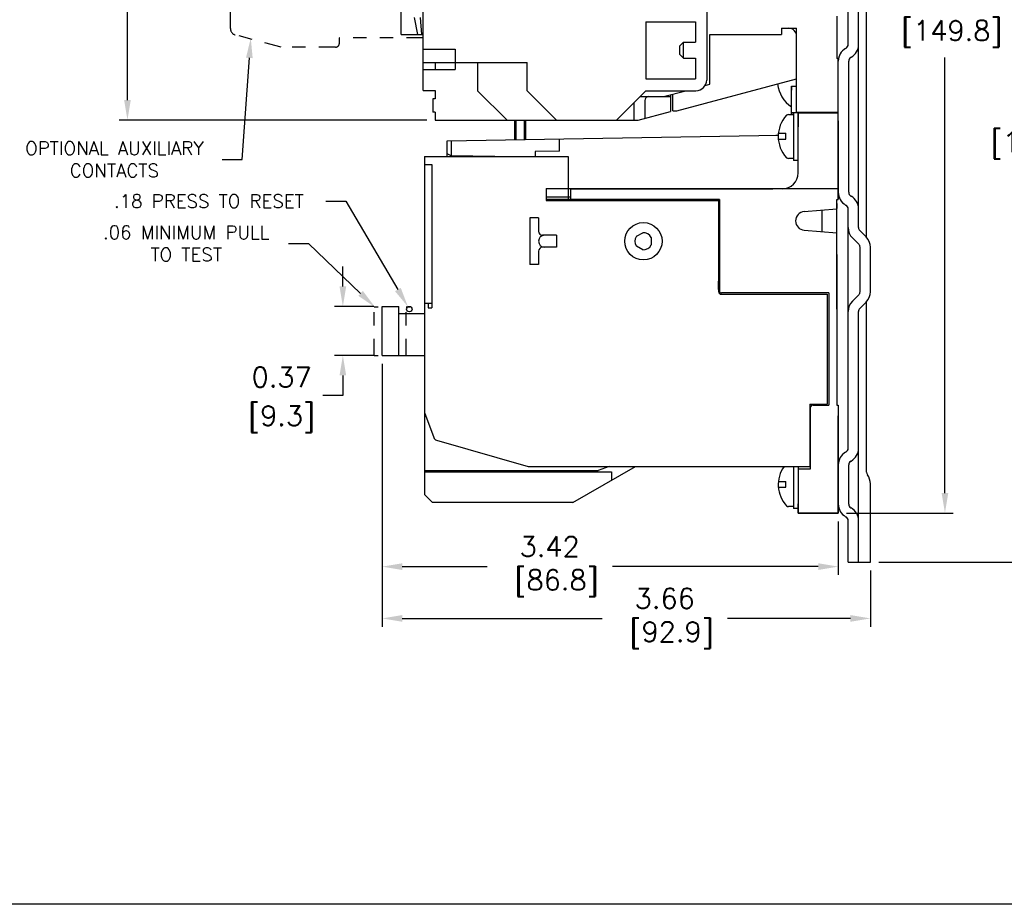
# Model space of a CAD drawing. Extents: x 860.4 to 878.3, y 114.8 to 126.1.
# Tile 8 of 9: x 866.4 to 873.8, y 114.8 to 121.4. Entities that reach past the tile are written whole.
import ezdxf

# ---------------------------------------------------------------- set-up
doc = ezdxf.new("R2010")
doc.units = 0
doc.header["$LTSCALE"] = 4
doc.header["$MEASUREMENT"] = 0
doc.linetypes.add('PHANTOM2', pattern=[1.25, 0.625, -0.125, 0.125, -0.125, 0.125, -0.125])
doc.layers.get('0').update_dxf_attribs({"linetype": 'CONTINUOUS'})
doc.layers.get('DEFPOINTS').update_dxf_attribs({"linetype": 'CONTINUOUS'})
for name, color, linetype in [('dim', 140, 'CONTINUOUS'), ('dim @ 1', 140, 'CONTINUOUS'), ('phantom', 6, 'PHANTOM2')]:
    doc.layers.add(name, color=color, linetype=linetype)
doc.styles.get("Standard").update_dxf_attribs({"font": 'romans.shx'})
doc.dimstyles.get("Standard").update_dxf_attribs({"dimtxt": 0.15, "dimasz": 0.15, "dimexe": 0.0625, "dimexo": 0.0625, "dimgap": 0.0625, "dimtad": 0, "dimtih": 1, "dimtoh": 1, "dimzin": 0, "dimdsep": 46, "dimtxsty": 'Standard', "dimcen": 0, "dimadec": 0, "dimazin": 0, "dimtfac": 1, "dimtofl": 0, "dimtmove": 0, "dimatfit": 3, "dimfxl": 0, "dimtolj": 1, "dimtzin": 0, "dimarcsym": 0})

# ---------------------------------------------------------------- blocks, each defined once
blk = doc.blocks.new('*D4')
at = {"layer": 'DEFPOINTS', "color": 0}
for p in [(872.7768829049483, 123.9526472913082), (872.7768829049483, 117.3526472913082), (874.0568473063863, 117.3526472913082)]:
    blk.add_point(p, dxfattribs=at)
at = {"layer": 'dim', "color": 0, "lineweight": -2}
for p, q in [((872.8393829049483, 123.9526472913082), (874.1193473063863, 123.9526472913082)), ((874.0568473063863, 123.8026472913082), (874.0568473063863, 120.9669330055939)), ((874.0568473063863, 117.5026472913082), (874.0568473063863, 120.3383615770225)), ((872.8393829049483, 117.3526472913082), (874.1193473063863, 117.3526472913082))]:
    blk.add_line(p, q, dxfattribs=at)
at = {"layer": 'dim', "color": 0}
for points in [[(874.0318473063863, 123.8026472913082), (874.0818473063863, 123.8026472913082), (874.0568473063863, 123.9526472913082)], [(874.0318473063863, 117.5026472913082), (874.0818473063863, 117.5026472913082), (874.0568473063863, 117.3526472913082)]]:
    blk.add_solid(points, dxfattribs=at)
at = {"layer": 'dim', "color": 0, "char_height": 0.15, "attachment_point": 5}
for s, insert in [('\\A1;6.60', (874.0568473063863, 120.7901472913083)), ('\\A1;[167.6]', (874.0568473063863, 120.4758615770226))]:
    blk.add_mtext(s, dxfattribs=dict(at, insert=insert))
blk = doc.blocks.new('*D5')
at = {"layer": 'DEFPOINTS', "color": 0}
for p in [(871.0358585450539, 123.6177533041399), (872.5358393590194, 117.7202075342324, -1.649999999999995), (873.3350512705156, 117.7202075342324)]:
    blk.add_point(p, dxfattribs=at)
at = {"layer": 'dim', "color": 0, "lineweight": -2}
for p, q in [((871.0983585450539, 123.6177533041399), (873.3975512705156, 123.6177533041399)), ((873.3350512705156, 123.4677533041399), (873.3350512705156, 121.7375033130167)), ((873.3350512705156, 117.8702075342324), (873.3350512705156, 121.1339318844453)), ((872.5983393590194, 117.7202075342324), (873.3975512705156, 117.7202075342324))]:
    blk.add_line(p, q, dxfattribs=at)
at = {"layer": 'dim', "color": 0}
for points in [[(873.3100512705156, 123.4677533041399), (873.3600512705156, 123.4677533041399), (873.3350512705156, 123.6177533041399)], [(873.3100512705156, 117.8702075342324), (873.3600512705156, 117.8702075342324), (873.3350512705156, 117.7202075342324)]]:
    blk.add_solid(points, dxfattribs=at)
at = {"layer": 'dim', "color": 0, "insert": (873.3350512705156, 121.4357175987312), "char_height": 0.15, "attachment_point": 5}
blk.add_mtext('\\A1;5.90\\P [149.8]', dxfattribs=at)
blk = doc.blocks.new('*D6')
at = {"layer": 'DEFPOINTS', "color": 0}
for p in [(869.1188723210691, 119.2688491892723, 0.4900000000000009), (868.8238975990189, 118.9016774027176), (869.1188723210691, 118.9016774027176, 0.4900000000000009)]:
    blk.add_point(p, dxfattribs=at)
at = {"layer": 'dim', "color": 0, "lineweight": -2}
for p, q in [((868.8238975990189, 119.4188491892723), (868.8238975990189, 119.5688491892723)), ((869.0563723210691, 119.2688491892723), (868.7613975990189, 119.2688491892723)), ((869.0563723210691, 118.9016774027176), (868.7613975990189, 118.9016774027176)), ((868.8238975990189, 118.7516774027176), (868.8238975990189, 118.6016774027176)), ((868.8238975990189, 118.6016774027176), (868.6738975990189, 118.6016774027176))]:
    blk.add_line(p, q, dxfattribs=at)
at = {"layer": 'dim', "color": 0}
for points in [[(868.7988975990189, 119.4188491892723), (868.8488975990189, 119.4188491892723), (868.8238975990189, 119.2688491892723)], [(868.7988975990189, 118.7516774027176), (868.8488975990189, 118.7516774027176), (868.8238975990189, 118.9016774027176)]]:
    blk.add_solid(points, dxfattribs=at)
at = {"layer": 'dim', "color": 0, "char_height": 0.15, "attachment_point": 5}
for s, insert in [('\\A1;0.37', (868.3649690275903, 118.7391774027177)), ('\\A1;[9.3]', (868.3649690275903, 118.424891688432))]:
    blk.add_mtext(s, dxfattribs=dict(at, insert=insert))
blk = doc.blocks.new('*D7')
at = {"layer": 'DEFPOINTS', "color": 0}
for p in [(869.5158878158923, 123.6177699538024), (867.2098579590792, 120.6656731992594), (869.5158878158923, 120.6656731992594)]:
    blk.add_point(p, dxfattribs=at)
at = {"layer": 'dim', "color": 0, "lineweight": -2}
for p, q in [((869.4533878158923, 123.6177699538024), (867.1473579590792, 123.6177699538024)), ((867.2098579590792, 123.4677699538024), (867.2098579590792, 122.4560072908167)), ((867.2098579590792, 120.8156731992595), (867.2098579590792, 121.8274358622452)), ((869.4533878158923, 120.6656731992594), (867.1473579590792, 120.6656731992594))]:
    blk.add_line(p, q, dxfattribs=at)
at = {"layer": 'dim', "color": 0}
for points in [[(867.1848579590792, 123.4677699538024), (867.2348579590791, 123.4677699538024), (867.2098579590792, 123.6177699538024)], [(867.1848579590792, 120.8156731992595), (867.2348579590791, 120.8156731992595), (867.2098579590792, 120.6656731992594)]]:
    blk.add_solid(points, dxfattribs=at)
at = {"layer": 'dim', "color": 0, "char_height": 0.15, "attachment_point": 5}
for s, insert in [('\\A1;2.95', (867.2098579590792, 122.2792215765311)), ('\\A1;[75.0]', (867.2098579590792, 121.9649358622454))]:
    blk.add_mtext(s, dxfattribs=dict(at, insert=insert))
blk = doc.blocks.new('*D8')
at = {"layer": 'DEFPOINTS', "color": 0}
for p in [(869.0650442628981, 119.2628131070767), (869.1008272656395, 119.2284458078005)]:
    blk.add_point(p, dxfattribs=at)
at = {"layer": 'dim', "color": 0, "lineweight": -2}
for p, q in [((868.4173069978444, 119.7408581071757), (868.5673069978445, 119.7408581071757)), ((868.5673069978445, 119.7408581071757), (868.9568597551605, 119.3667174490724))]:
    blk.add_line(p, q, dxfattribs=at)
at = {"layer": 'dim', "color": 0}
blk.add_solid([(868.9741771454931, 119.384748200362), (868.939542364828, 119.3486866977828), (869.0650442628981, 119.2628131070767)], dxfattribs=at)
at = {"layer": 'dim', "color": 0, "insert": (867.650041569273, 119.7408581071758), "char_height": 0.15, "attachment_point": 5}
blk.add_mtext('\\A1;{\\H0.66667x;.06 MINIMUM PULL\\PTO TEST}', dxfattribs=at)
blk = doc.blocks.new('*D9')
at = {"layer": 'DEFPOINTS', "color": 0}
for p in [(869.3120038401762, 119.266165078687), (869.3326909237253, 119.2309307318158)]:
    blk.add_point(p, dxfattribs=at)
at = {"layer": 'dim', "color": 0, "lineweight": -2}
for p, q in [((868.6969352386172, 120.0582723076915), (868.8469352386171, 120.0582723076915)), ((868.8469352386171, 120.0582723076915), (869.2360572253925, 119.3955177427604))]:
    blk.add_line(p, q, dxfattribs=at)
at = {"layer": 'dim', "color": 0}
blk.add_solid([(869.257616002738, 119.408175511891), (869.2144984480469, 119.3828599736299), (869.3120038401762, 119.266165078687)], dxfattribs=at)
at = {"layer": 'dim', "color": 0, "insert": (867.8201454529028, 120.0582723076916), "char_height": 0.15, "attachment_point": 5}
blk.add_mtext('\\A1;{\\H0.66667x;.18 PRESS TO RESET}', dxfattribs=at)
blk = doc.blocks.new('*D10')
at = {"layer": 'DEFPOINTS', "color": 0}
for p in [(868.1388070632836, 121.3515374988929), (868.1338066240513, 121.2806216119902)]:
    blk.add_point(p, dxfattribs=at)
at = {"layer": 'dim', "color": 0, "lineweight": -2}
for p, q in [((868.0696635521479, 120.3709489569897), (868.1232559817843, 121.1309931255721)), ((867.919663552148, 120.3709489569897), (868.0696635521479, 120.3709489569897))]:
    blk.add_line(p, q, dxfattribs=at)
at = {"layer": 'dim', "color": 0}
blk.add_solid([(868.0983179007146, 121.13275156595), (868.1481940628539, 121.1292346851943), (868.1338066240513, 121.2806216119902)], dxfattribs=at)
at = {"layer": 'dim', "color": 0, "insert": (867.1119217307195, 120.3709489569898), "char_height": 0.15, "attachment_point": 5}
blk.add_mtext('\\A1;{\\H0.66667x;OPTIONAL AUXILIARY\\PCONTACTS}', dxfattribs=at)
blk = doc.blocks.new('*D27')
at = {"layer": 'DEFPOINTS', "color": 0}
for p in [(869.1188723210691, 118.9016774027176, 0.4900000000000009), (872.7768829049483, 117.3526472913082), (869.1188723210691, 116.9310182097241)]:
    blk.add_point(p, dxfattribs=at)
at = {"layer": 'dim', "color": 0, "lineweight": -2}
for p, q in [((869.1188723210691, 118.8391774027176), (869.1188723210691, 116.8685182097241)), ((872.7768829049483, 117.2901472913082), (872.7768829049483, 116.8685182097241)), ((869.2688723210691, 116.9310182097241), (870.7659313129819, 116.9310182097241)), ((872.6268829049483, 116.9310182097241), (871.7052170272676, 116.9310182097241))]:
    blk.add_line(p, q, dxfattribs=at)
at = {"layer": 'dim', "color": 0}
for points in [[(869.2688723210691, 116.9560182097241), (869.2688723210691, 116.9060182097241), (869.1188723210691, 116.9310182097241)], [(872.6268829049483, 116.9560182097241), (872.6268829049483, 116.9060182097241), (872.7768829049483, 116.9310182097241)]]:
    blk.add_solid(points, dxfattribs=at)
at = {"layer": 'dim', "color": 0, "insert": (871.2355741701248, 116.9310182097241), "char_height": 0.15, "attachment_point": 5}
blk.add_mtext('\\A1;3.66\\P [92.9]', dxfattribs=at)
blk = doc.blocks.new('*D26')
at = {"layer": 'DEFPOINTS', "color": 0}
for p in [(869.1188723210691, 118.9016774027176, 0.4900000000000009), (872.5358393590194, 117.7202075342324, -1.649999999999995), (869.1188723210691, 117.3190548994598)]:
    blk.add_point(p, dxfattribs=at)
at = {"layer": 'dim', "color": 0, "lineweight": -2}
for p, q in [((869.1188723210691, 118.8391774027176), (869.1188723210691, 117.2565548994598)), ((872.5358393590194, 117.6577075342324), (872.5358393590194, 117.2565548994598)), ((869.2688723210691, 117.3190548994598), (869.9039552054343, 117.3190548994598)), ((872.3858393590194, 117.3190548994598), (870.84324091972, 117.3190548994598))]:
    blk.add_line(p, q, dxfattribs=at)
at = {"layer": 'dim', "color": 0}
for points in [[(869.2688723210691, 117.3440548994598), (869.2688723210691, 117.2940548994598), (869.1188723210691, 117.3190548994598)], [(872.3858393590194, 117.3440548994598), (872.3858393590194, 117.2940548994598), (872.5358393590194, 117.3190548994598)]]:
    blk.add_solid(points, dxfattribs=at)
at = {"layer": 'dim', "color": 0, "insert": (870.3735980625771, 117.3190548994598), "char_height": 0.15, "attachment_point": 5}
blk.add_mtext('\\A1;3.42\\P [86.8]', dxfattribs=at)

msp = doc.modelspace()

# ---------------------------------------------------------------- linework, layer by layer
for p, q in [((872.6878829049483, 119.8600365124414), (872.6878829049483, 123.9526472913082)), ((872.7468829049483, 119.7877165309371), (872.7468829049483, 123.9526472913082)), ((872.6098829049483, 121.2318464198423), (872.6098829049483, 123.0514481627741)), ((871.5498178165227, 122.4527215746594), (871.5498178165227, 120.9656904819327)), ((869.2608630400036, 121.307753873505), (869.2608630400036, 122.141772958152)), ((869.4258178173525, 120.8868059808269), (869.4258178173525, 122.1417729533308)), ((869.358829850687, 121.4349461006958), (869.3823572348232, 121.307753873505)), ((869.402829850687, 121.4349461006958), (869.4140757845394, 121.307753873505)), ((872.5259179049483, 121.4447456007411), (872.5259179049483, 121.1276956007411)), ((871.0938178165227, 121.4007215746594), (871.4658178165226, 121.4007215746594)), ((871.0938178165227, 121.4007215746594), (871.0938178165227, 120.9757215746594)), ((871.4658178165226, 121.4007215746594), (871.4658178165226, 121.2487215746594)), ((869.2608630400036, 121.307753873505), (869.4258630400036, 121.307753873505)), ((871.5728829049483, 121.3067256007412), (872.1098829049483, 121.3067306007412)), ((871.5728829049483, 120.9339956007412), (871.5728829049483, 121.3067256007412)), ((872.1098829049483, 121.3537306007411), (872.2238829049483, 121.3537306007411)), ((872.1098829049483, 121.3537306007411), (872.1098829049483, 121.3067306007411)), ((872.2238829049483, 120.7242456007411), (872.2238829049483, 121.3537306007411)), ((871.3758178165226, 121.2487215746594), (871.3458178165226, 121.2187215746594)), ((871.3458178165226, 121.2187215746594), (871.3458178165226, 121.1587215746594)), ((871.3758178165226, 121.1287215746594), (871.3758178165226, 121.2487215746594)), ((871.3758178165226, 121.2487215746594), (871.4658178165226, 121.2487215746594)), ((869.4258178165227, 121.1967215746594), (869.6658178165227, 121.1967215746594)), ((869.6658178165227, 121.1967215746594), (869.6658178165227, 121.0457538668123)), ((871.3458178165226, 121.1587215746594), (871.3758178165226, 121.1287215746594)), ((872.5908829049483, 121.2024015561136), (872.5938829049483, 121.2041336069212)), ((869.4258178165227, 121.0967215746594), (870.2058178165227, 121.0967215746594)), ((869.5158178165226, 121.0967215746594), (869.5158178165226, 121.0457538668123)), ((869.8338178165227, 121.0967215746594), (869.8338178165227, 120.8856766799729)), ((870.2058178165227, 120.8856807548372), (870.2058178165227, 121.0967215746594)), ((871.3758178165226, 121.1287215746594), (871.4658178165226, 121.1287215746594)), ((871.4658178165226, 121.1287215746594), (871.4658178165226, 120.9757215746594)), ((872.5358829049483, 121.1276956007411), (872.5259179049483, 121.1276956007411)), ((872.5358829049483, 120.6612456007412), (872.5358829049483, 121.1276956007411)), ((872.5358829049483, 120.1241558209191), (872.5358829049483, 121.1071387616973)), ((872.6138829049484, 120.1241558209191), (872.6138829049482, 121.1071387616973)), ((872.6298829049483, 121.1348515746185), (872.6328829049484, 121.136583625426)), ((869.4258178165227, 121.0457538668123), (869.6658178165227, 121.0457538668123)), ((871.0938178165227, 120.9757215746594), (871.4658178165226, 120.9757215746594)), ((871.3268829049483, 120.7347456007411), (872.2238829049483, 120.9750959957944)), ((871.5385440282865, 120.9247428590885), (871.5729092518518, 120.933950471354)), ((869.4258178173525, 120.8868059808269), (869.5158871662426, 120.8868059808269)), ((869.5158871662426, 120.8868059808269), (869.5158871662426, 120.8249806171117)), ((869.8338178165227, 120.8856766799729), (870.0538178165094, 120.6656790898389)), ((870.2058178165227, 120.8856807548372), (870.4258178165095, 120.6656831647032)), ((870.8738178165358, 120.6656880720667), (871.0938178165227, 120.8856904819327)), ((871.0938178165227, 120.8856904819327), (871.4698178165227, 120.8856904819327)), ((871.2267792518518, 120.841210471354), (871.3927903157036, 120.8856904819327)), ((871.2788555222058, 120.8552156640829), (871.2788575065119, 120.7308053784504)), ((871.2968829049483, 120.7347456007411), (871.2968829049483, 120.8600456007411)), ((869.5158871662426, 120.8249806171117), (869.4969564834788, 120.8249806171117)), ((869.4969564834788, 120.8249806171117), (869.4969564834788, 120.7249806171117)), ((871.0059187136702, 120.665644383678), (871.0059166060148, 120.7977883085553)), ((871.0493382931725, 120.841210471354), (871.2267792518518, 120.841210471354)), ((871.0858562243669, 120.8111906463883), (871.0858583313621, 120.6790881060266)), ((871.1158557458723, 120.8411911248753), (871.2788557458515, 120.8411937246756)), ((869.5158871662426, 120.7249806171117), (869.4969564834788, 120.7249806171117)), ((869.5158871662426, 120.7249806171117), (869.5158878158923, 120.6656731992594)), ((871.0358585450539, 120.665689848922), (871.2788575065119, 120.7308053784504)), ((871.2968829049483, 120.7347456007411), (871.3268829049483, 120.7347456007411)), ((872.1630090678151, 120.707449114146), (872.2005342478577, 120.707449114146)), ((872.1853570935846, 120.7196472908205, -0.08499999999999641), (872.2005342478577, 120.7196472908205, -0.08499999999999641)), ((872.2005342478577, 120.722449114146), (872.2005342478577, 120.362449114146)), ((872.2005342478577, 120.722449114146), (872.2358393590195, 120.722449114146)), ((872.2238829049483, 120.7242456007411), (872.5358829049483, 120.7242456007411)), ((872.2358393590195, 120.7196472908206, -1.565000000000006), (872.5358393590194, 120.7196472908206, -1.565000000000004)), ((872.2358393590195, 120.7196472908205, -0.08499999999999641), (872.4853570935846, 120.7196472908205, -0.08499999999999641)), ((872.5358393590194, 120.0696472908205, -1.135000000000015), (872.5358393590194, 120.7196472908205, -1.135000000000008)), ((869.5158878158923, 120.6656731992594), (871.0358585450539, 120.665689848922)), ((870.108839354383, 120.6656796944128, 0.07999999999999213), (870.108839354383, 120.5195443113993, 0.07999999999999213)), ((870.118839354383, 120.6656798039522, 0.07999999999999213), (870.118839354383, 120.5195443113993, 0.07999999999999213)), ((870.181839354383, 120.6656804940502, 0.07999999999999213), (870.181839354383, 120.5206439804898, 0.07999999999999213)), ((870.191839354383, 120.6656806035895, 0.07999999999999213), (870.191839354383, 120.5206439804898, 0.07999999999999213)), ((872.5358393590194, 120.2296472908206, -1.215000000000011), (872.5358393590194, 120.6396472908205, -1.215000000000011)), ((872.0868926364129, 120.5664873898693), (872.1438139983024, 120.5664873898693)), ((872.1438139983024, 120.5224873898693), (872.1438139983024, 120.5664873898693)), ((870.4458393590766, 120.432789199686, -1.14500000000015), (870.4458284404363, 120.5243093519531, -1.14500000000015)), ((872.086504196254, 120.5224873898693), (872.1438139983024, 120.5224873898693)), ((869.6358393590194, 120.398349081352, -0.6299999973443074), (869.6058393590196, 120.4129258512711, -0.4837008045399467)), ((872.5358393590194, 120.4296472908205, -1.54500000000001), (872.5358393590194, 120.2296472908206, -1.545000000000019)), ((869.4358393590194, 120.3926472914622, -1.629999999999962), (869.4358393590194, 118.3596472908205, -1.629999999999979)), ((869.4358393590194, 120.3926472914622, 0.4900000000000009), (870.5109393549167, 120.3926472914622, 0.4900000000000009)), ((869.4359393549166, 120.3926472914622, 0.4900000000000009), (869.4359393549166, 119.447040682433, 0.4900000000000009)), ((869.4359393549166, 120.3326472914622, 0.4900000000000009), (869.4899393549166, 120.3326472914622, 0.4900000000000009)), ((869.4899393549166, 120.3326472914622, 0.4900000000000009), (869.4899393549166, 119.2576472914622, 0.4900000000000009)), ((870.5109393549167, 120.3926472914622, 0.4900000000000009), (870.5109393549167, 120.1496472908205, 0.4900000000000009)), ((872.2005342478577, 120.377449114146), (872.1630090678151, 120.377449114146)), ((872.2358393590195, 120.362449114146), (872.2005342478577, 120.362449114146)), ((870.3459393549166, 120.1526472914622, 0.4900000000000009), (870.5109393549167, 120.1526472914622, 0.4900000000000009)), ((870.3459393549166, 120.1526472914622, 0.4900000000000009), (870.3459393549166, 120.0626472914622, 0.4900000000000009)), ((870.3488393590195, 120.0696472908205, -4.170911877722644), (870.3488393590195, 120.1496472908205, -4.170911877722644)), ((870.5109393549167, 120.1496472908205, 0.4900000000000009), (870.5109393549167, 120.0626472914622, 0.4900000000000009)), ((870.5258393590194, 120.1496472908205, -1.56000000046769), (871.1194091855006, 120.1496472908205, -1.560000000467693)), ((870.5258393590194, 120.1496472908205, -1.359999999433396), (870.6358393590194, 120.1496472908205, -1.359999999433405)), ((870.5258393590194, 120.1496472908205, -1.089999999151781), (870.6358393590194, 120.1496472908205, -1.08999999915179)), ((870.5258393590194, 120.1496472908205, -0.929999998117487), (870.6358393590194, 120.1496472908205, -0.9299999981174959)), ((870.5288393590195, 120.1496472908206, -1.520000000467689), (870.5288393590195, 120.0696472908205, -1.520000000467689)), ((869.4358393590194, 120.0696472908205, -1.629064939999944), (869.4358393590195, 120.0696472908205, -1.709999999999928)), ((870.3459393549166, 120.0626472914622, 0.4900000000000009), (871.6389393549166, 120.0626472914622, 0.4900000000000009)), ((870.3488393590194, 120.0896472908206, -1.520000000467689), (870.5288393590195, 120.0896472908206, -1.520000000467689)), ((871.6389393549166, 120.0626472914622, 0.4900000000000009), (871.6389393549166, 119.3796472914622, 0.4900000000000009)), ((872.6298829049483, 120.096443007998), (872.6328829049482, 120.0947109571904)), ((872.2800945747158, 119.9794111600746, -0.1300000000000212), (872.5258393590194, 119.9996472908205, -1.220000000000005)), ((872.4158393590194, 119.8287053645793, -1.14500000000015), (872.4158393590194, 119.9905892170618, -1.14500000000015)), ((872.5908829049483, 120.0288930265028), (872.5938829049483, 120.0271609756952)), ((872.6098829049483, 118.2058464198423), (872.6098829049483, 119.9994481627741)), ((870.2240158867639, 119.9326472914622, 0.4900000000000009), (870.2240158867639, 119.5826472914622, 0.4900000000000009)), ((870.2899393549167, 119.9326472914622, 0.4900000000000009), (870.2240158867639, 119.9326472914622, 0.4900000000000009)), ((870.2899393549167, 119.9326472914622, 0.4900000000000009), (870.2899393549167, 119.8326472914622, 0.4900000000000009)), ((871.0235086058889, 119.7943490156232, 0.4900000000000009), (871.0703701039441, 119.8214045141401, 0.4900000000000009)), ((872.2800945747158, 119.8398834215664, -0.1300000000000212), (872.5258393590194, 119.8196472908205, -1.220000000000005)), ((872.7446646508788, 119.7899999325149), (872.6972554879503, 119.8374090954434)), ((870.4249393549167, 119.8026472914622, 0.4900000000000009), (870.3199393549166, 119.8026472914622, 0.4900000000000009)), ((870.4249393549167, 119.8026472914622, 0.4900000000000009), (870.4249393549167, 119.7126472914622, 0.4900000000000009)), ((871.1339393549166, 119.7847027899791, 0.4900000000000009), (871.1339393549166, 119.7305917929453, 0.4900000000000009)), ((872.6421011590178, 119.7822547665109), (872.6895103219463, 119.7348456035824)), ((870.2899393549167, 119.6826472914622, 0.4900000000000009), (870.2899393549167, 119.5826472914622, 0.4900000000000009)), ((870.4249393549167, 119.7126472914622, 0.4900000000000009), (870.3199393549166, 119.7126472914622, 0.4900000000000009)), ((871.0703701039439, 119.6938900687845, 0.4900000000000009), (871.0235086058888, 119.7209455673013, 0.4900000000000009)), ((872.6988829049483, 119.3787278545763), (872.6988829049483, 119.7122181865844)), ((872.7768829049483, 119.3787278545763), (872.7768829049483, 119.7122181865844)), ((870.2899393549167, 119.5826472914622, 0.4900000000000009), (870.2240158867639, 119.5826472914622, 0.4900000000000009)), ((871.6389393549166, 119.3946350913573, 0.4900000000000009), (871.6389393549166, 119.4576472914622, 0.4900000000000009)), ((869.4359393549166, 119.303891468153, 0.4900000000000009), (869.4359393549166, 117.9896472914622, 0.4900000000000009)), ((871.6589393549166, 119.3596472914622, 0.4900000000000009), (872.4519393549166, 119.3596472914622, 0.4900000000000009)), ((872.4519393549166, 119.3596472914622, 0.4900000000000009), (872.4519393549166, 118.5366472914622, 0.4900000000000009)), ((872.6421011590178, 119.3086912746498), (872.6895103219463, 119.3561004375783)), ((872.7446646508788, 119.3009461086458), (872.6972554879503, 119.2535369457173)), ((872.7468829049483, 118.0264664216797), (872.7468829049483, 119.3032295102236)), ((869.1188723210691, 118.9016774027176, 0.4900000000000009), (869.1188723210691, 119.2688491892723, 0.4900000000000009)), ((869.1188723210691, 119.2688491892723, 0.4900000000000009), (869.2438723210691, 119.2688491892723, 0.4900000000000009)), ((869.2438723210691, 118.9016774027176, 0.4900000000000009), (869.2438723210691, 119.2688491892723, 0.4900000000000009)), ((869.4359393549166, 119.2926472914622, 0.4900000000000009), (869.4899393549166, 119.2926472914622, 0.4900000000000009)), ((869.4629393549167, 119.2926472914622, 0.4900000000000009), (869.4629393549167, 119.2576472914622, 0.4900000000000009)), ((869.4629393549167, 119.2576472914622, 0.4900000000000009), (869.4899393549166, 119.2576472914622, 0.4900000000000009)), ((872.6878829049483, 117.3526472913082), (872.6878829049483, 119.2309095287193)), ((869.2438723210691, 119.2156774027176, 0.4900000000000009), (869.4359393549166, 119.2156774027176, 0.4900000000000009)), ((869.1188723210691, 118.9016774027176, 0.4900000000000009), (869.4359393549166, 118.9016774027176, 0.4900000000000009)), ((872.3219393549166, 118.5366472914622, 0.4900000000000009), (872.4519393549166, 118.5366472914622, 0.4900000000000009)), ((872.3219393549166, 118.5366472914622, 0.4900000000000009), (872.3219393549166, 118.0696472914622, 0.4900000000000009)), ((869.4359393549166, 118.4751127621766, 0.4900000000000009), (869.5049563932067, 118.285490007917, 0.4900000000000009)), ((869.4358393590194, 118.3596472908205, -0.4500000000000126), (869.4358393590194, 118.0496472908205, -0.4500000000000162)), ((869.4358393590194, 118.3596472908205, -0.8600000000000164), (869.4358393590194, 117.8596472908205, -0.86000000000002)), ((869.4358393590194, 118.3596472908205, -0.3999999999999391), (869.4358393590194, 117.9796472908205, -0.3999999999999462)), ((869.4358393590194, 118.3596472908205, -1.270000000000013), (869.4358393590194, 118.0496472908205, -1.270000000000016)), ((869.4358393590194, 118.3596472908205, -1.629999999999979), (869.4358393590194, 118.3596472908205, -1.580000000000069)), ((869.4358393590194, 118.3596472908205, -1.270000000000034), (869.4358393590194, 118.3596472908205, -1.170000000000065)), ((869.4358393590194, 118.3596472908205, -0.8600000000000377), (869.4358393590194, 118.3596472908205, -0.7600000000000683)), ((869.4358393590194, 118.3596472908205, -0.4500000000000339), (869.4358393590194, 118.3596472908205, -0.3999999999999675)), ((869.5255421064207, 118.266293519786, 0.4900000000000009), (870.2113290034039, 118.0696472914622, 0.4900000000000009)), ((872.5908829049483, 118.1764015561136), (872.5938829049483, 118.1781336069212)), ((869.4359393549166, 118.0396472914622, 0.4900000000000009), (870.7359393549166, 118.0396472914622, 0.4900000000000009)), ((870.2113290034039, 118.0696472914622, 0.4900000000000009), (872.3219393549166, 118.0696472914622, 0.4900000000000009)), ((870.5478393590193, 117.7996472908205, -0.3199999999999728), (871.0154930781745, 118.0696472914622, -0.3199999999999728)), ((870.8183636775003, 118.0696472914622, 0.4900000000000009), (870.7359393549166, 118.0396472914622, 0.4900000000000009)), ((872.2005342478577, 118.0696472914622), (872.2005342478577, 117.753449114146)), ((872.3258393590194, 118.0496472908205, -0.3999999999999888), (872.2358393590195, 118.0496472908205, -0.3999999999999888)), ((872.5358829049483, 117.7881558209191), (872.5358829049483, 118.0811387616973)), ((872.6138829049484, 117.7881558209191), (872.6138829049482, 118.0811387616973)), ((872.6298829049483, 118.1088515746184), (872.6328829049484, 118.110583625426)), ((869.4358393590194, 118.0296472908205, -0.3999999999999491), (870.8358393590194, 118.0296472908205, -0.399999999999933)), ((870.8358393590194, 118.0296472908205, -0.8600000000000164), (870.8358393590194, 117.9659241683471, -0.8600000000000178)), ((872.086504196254, 117.9134873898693), (872.1438139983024, 117.9134873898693)), ((872.0868926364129, 117.9574873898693), (872.1438139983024, 117.9574873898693)), ((872.1438139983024, 117.9134873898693), (872.1438139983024, 117.9574873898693)), ((872.7768829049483, 117.3526472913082), (872.7768829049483, 117.9391738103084)), ((869.4358393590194, 117.8596472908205, -0.3199999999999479), (869.4958393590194, 117.7996472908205, -0.3199999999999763)), ((872.2005342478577, 117.768449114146), (872.1630090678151, 117.768449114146)), ((872.2358393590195, 117.753449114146), (872.2005342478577, 117.753449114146)), ((872.6298829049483, 117.760443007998), (872.6328829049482, 117.7587109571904)), ((872.5908829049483, 117.6928930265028), (872.5938829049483, 117.6911609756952)), ((872.6098829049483, 117.3526472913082), (872.6098829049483, 117.6634481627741)), ((872.6098829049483, 117.3526472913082), (872.7768829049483, 117.3526472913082))]:
    msp.add_line(p, q)
at = {"extrusion": (-1, -1.167177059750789e-14, -1.609832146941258e-16)}
for p, q in [((872.1858393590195, 120.9196472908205, -1.185000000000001), (872.1858393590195, 120.9196472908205, -0.4649999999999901)), ((872.1858393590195, 120.9196472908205, -1.185000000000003), (872.2238829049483, 120.9196472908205, -1.185000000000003)), ((872.1858393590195, 120.9196472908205, -0.4649999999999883), (872.2238829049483, 120.9196472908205, -0.4649999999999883)), ((872.2005342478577, 120.7196472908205, -1.215000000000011), (872.1853570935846, 120.7196472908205, -1.215000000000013)), ((872.2005342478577, 120.7196472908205, -0.4349999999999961), (872.1853570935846, 120.7196472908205, -0.4349999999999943))]:
    msp.add_line(p, q, dxfattribs=at)
at = {"extrusion": (-8.802845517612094e-16, 2.228227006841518e-14, -1)}
for p, q in [((872.1858393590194, 120.707449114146, -1.215000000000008), (872.1858393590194, 120.8896472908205, -1.215000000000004)), ((872.2358393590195, 120.2696472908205, -0.4350000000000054), (872.2358393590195, 120.722449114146, -0.4349999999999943)), ((872.5358393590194, 120.0696472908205, -0.5150000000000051), (872.5358393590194, 120.7196472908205, -0.5149999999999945)), ((872.5358393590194, 120.2296472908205, -0.4350000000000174), (872.5358393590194, 120.6396472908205, -0.4349999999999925)), ((870.4458393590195, 120.0696472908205, -1.435000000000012), (870.8158393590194, 120.0696472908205, -1.43500000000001)), ((870.4458393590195, 120.0696472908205, -1.02500000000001), (870.8158393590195, 120.0696472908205, -1.025000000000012)), ((870.4458393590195, 120.0696472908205, -0.6150000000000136), (870.8158393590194, 120.0696472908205, -0.6150000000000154))]:
    msp.add_line(p, q, dxfattribs=at)
at = {"extrusion": (-1, -1.097495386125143e-14, -1.761157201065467e-15)}
msp.add_line((872.2358393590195, 120.7196472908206, -1.565000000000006), (872.2358393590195, 120.7196472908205, -1.215000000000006), dxfattribs=at)
at = {"extrusion": (-1, -1.09749538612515e-14, 1.439190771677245e-15)}
for p, q in [((872.2358393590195, 120.7196472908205, -0.08499999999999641), (872.2358393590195, 120.7196472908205, -0.4349999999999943)), ((872.5358393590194, 120.2296472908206, -1.215000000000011), (872.5358393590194, 120.2296472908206, -1.545000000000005)), ((872.5358393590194, 120.2296472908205, -0.1050000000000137), (872.5358393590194, 120.2296472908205, -0.4350000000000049))]:
    msp.add_line(p, q, dxfattribs=at)
at = {"extrusion": (-3.290761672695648e-16, 2.100367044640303e-14, -1)}
for p, q in [((872.2358393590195, 120.6596472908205, -0.02499999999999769), (872.2358393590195, 120.6145159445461, -0.0250000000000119)), ((872.5358393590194, 120.6596472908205, -0.02499999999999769), (872.5358393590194, 120.0716472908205, -0.0250000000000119)), ((872.5358393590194, 120.6396472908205, -0.1050000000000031), (872.5358393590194, 120.2296472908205, -0.105000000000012)), ((872.5258393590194, 120.0396472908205, -1.710000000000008), (872.5258393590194, 120.0020924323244, -1.710000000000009)), ((872.2358393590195, 118.0696472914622, -0.02499999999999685), (872.2358393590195, 117.7202075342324, -0.0250000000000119))]:
    msp.add_line(p, q, dxfattribs=at)
at = {"extrusion": (-0.9998476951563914, -0.01745240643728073, -3.947459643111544e-15)}
msp.add_line((869.6058393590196, 120.5096472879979, -1.560000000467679), (872.085880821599, 120.5529365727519, -1.560000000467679), dxfattribs=at)
at = {"extrusion": (-1, 2.784258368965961e-15, -3.947459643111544e-15)}
for p, q in [((869.6058393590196, 120.3926472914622, -1.71000000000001), (869.6058393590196, 120.5096472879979, -1.710000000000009)), ((869.6358393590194, 120.5096472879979, -1.640000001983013), (869.6358393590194, 120.3926472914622, -1.640000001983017)), ((870.2658393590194, 120.4296472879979, -0.400000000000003), (870.2658393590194, 120.3926472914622, -0.4000000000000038)), ((871.1194091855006, 120.1496472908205, -0.480000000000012), (870.5258393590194, 120.1496472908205, -0.480000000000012)), ((871.1194091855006, 120.1496472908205, -0.4000000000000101), (870.5332752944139, 120.1496472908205, -0.4000000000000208)), ((870.3488393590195, 120.0696472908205, -1.220000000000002), (871.6458393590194, 120.0696472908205, -1.220000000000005)), ((870.3488393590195, 120.0696472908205, -1.520000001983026), (870.4458393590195, 120.0696472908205, -1.520000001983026)), ((870.3488393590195, 120.0696472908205, -1.110000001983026), (870.4458393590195, 120.0696472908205, -1.110000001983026)), ((870.3488393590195, 120.0696472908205, -0.7000000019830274), (870.4458393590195, 120.0696472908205, -0.7000000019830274)), ((870.5109393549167, 120.0696472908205, -0.8100000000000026), (871.6458393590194, 120.0696472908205, -0.8100000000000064)), ((872.5258393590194, 120.0696472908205, -1.22), (872.5358393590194, 120.0696472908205, -1.220000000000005))]:
    msp.add_line(p, q, dxfattribs=at)
at = {"extrusion": (-0.9998476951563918, -0.01745240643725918, 5.526443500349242e-14)}
msp.add_line((870.4458393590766, 120.432789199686, -0.400000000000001), (870.2658393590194, 120.4296472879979, -0.3999999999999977), dxfattribs=at)
at = {"extrusion": (-0.9998476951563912, 0.0174524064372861, -3.947459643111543e-15)}
msp.add_line((869.962494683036, 120.3926472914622, -0.6299999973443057), (869.6358393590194, 120.398349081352, -0.6299999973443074), dxfattribs=at)
at = {"extrusion": (-1.453038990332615e-16, 2.001596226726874e-14, -1)}
for p, q in [((872.1158393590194, 120.1496472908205, 0.05999999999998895), (870.3488393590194, 120.1496472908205, 0.05999999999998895)), ((872.5358393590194, 120.1496472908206, -0.2000000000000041), (871.6458393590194, 120.1496472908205, -0.2000000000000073)), ((872.1358393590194, 120.1496472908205, -0.1200000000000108), (871.6458393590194, 120.1496472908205, -0.1200000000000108)), ((871.6458393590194, 120.0696472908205, 0.05999999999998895), (870.3488393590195, 120.0696472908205, 0.0599999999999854)), ((871.6458393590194, 119.5896472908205, -0.02000000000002), (871.6458393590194, 120.0696472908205, -0.02000000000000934))]:
    msp.add_line(p, q, dxfattribs=at)
at = {"extrusion": (-1, -1.083715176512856e-14, 1.453038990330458e-16)}
for p, q in [((870.5288393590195, 120.1496472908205, -0.06999999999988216), (870.3488393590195, 120.1496472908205, -0.06999999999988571)), ((870.5288393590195, 120.0696472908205, -0.110000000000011), (870.3488393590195, 120.0696472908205, -0.1100000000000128)), ((870.5288393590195, 120.0696472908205, -0.4000000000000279), (870.5288393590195, 120.0696472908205, -0.110000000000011))]:
    msp.add_line(p, q, dxfattribs=at)
at = {"extrusion": (-1.430922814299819e-14, 1, 1.332267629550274e-13)}
msp.add_line((870.6358393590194, 120.1496472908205, -0.6299999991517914), (870.5258393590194, 120.1496472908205, -0.6299999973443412), dxfattribs=at)
at = {"extrusion": (1.398953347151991e-14, -1, -1.965964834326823e-14)}
for p, q in [((870.8158393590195, 120.1496472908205, -1.123999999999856), (872.0458393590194, 120.1496472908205, -1.123999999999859)), ((870.8158393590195, 120.1496472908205, -1.533999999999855), (872.0458393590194, 120.1496472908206, -1.533999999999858)), ((870.8158393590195, 120.1496472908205, -1.433999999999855), (872.0458393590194, 120.1496472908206, -1.433999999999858)), ((870.8158393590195, 120.1496472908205, -1.023999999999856), (872.0458393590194, 120.1496472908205, -1.02399999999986)), ((870.8158393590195, 120.1496472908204, -0.713999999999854), (872.0458393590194, 120.1496472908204, -0.7139999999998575)), ((870.8158393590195, 120.1496472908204, -0.6139999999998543), (872.0458393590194, 120.1496472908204, -0.6139999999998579)), ((870.8158393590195, 120.0696472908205, -1.123999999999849), (871.6458393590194, 120.0696472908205, -1.12399999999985)), ((870.8158393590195, 120.0696472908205, -1.533999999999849), (871.6458393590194, 120.0696472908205, -1.533999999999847)), ((870.8158393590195, 120.0696472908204, -0.7139999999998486), (871.6458393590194, 120.0696472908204, -0.7139999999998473)), ((870.5478393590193, 117.7996472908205, -0.3199999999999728), (869.4958393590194, 117.7996472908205, -0.3199999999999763))]:
    msp.add_line(p, q, dxfattribs=at)
at = {"extrusion": (-4.821655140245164e-16, 2.081989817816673e-14, -1)}
for p, q in [((870.5288393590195, 120.0696472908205, -0.4000000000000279), (871.6458393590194, 120.0696472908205, -0.4000000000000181)), ((872.5258393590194, 120.0396472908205, 0.05999999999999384), (872.5258393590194, 120.0020924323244, 0.05999999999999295))]:
    msp.add_line(p, q, dxfattribs=at)
at = {"extrusion": (-3.290761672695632e-16, 2.081989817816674e-14, -1)}
msp.add_line((871.6458393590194, 120.0696472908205, 0.05999999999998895), (871.6458393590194, 119.3846472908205, 0.05999999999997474), dxfattribs=at)
at = {"extrusion": (1.099793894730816e-14, -1, -2.063612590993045e-14)}
for p, q in [((872.5258393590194, 120.0020924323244, -1.630000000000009), (872.5258393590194, 120.0696472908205, -1.630000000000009)), ((872.5258393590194, 119.2496472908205, -0.1300000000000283), (872.5258393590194, 120.0396472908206, -0.1300000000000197))]:
    msp.add_line(p, q, dxfattribs=at)
at = {"extrusion": (-4.82165514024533e-16, 2.360415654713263e-14, -1)}
for p, q in [((872.5258393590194, 119.6572021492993, 0.06000000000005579), (872.5258393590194, 118.5296472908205, 0.06000000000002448)), ((872.4658393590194, 119.3696472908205, 0.06000000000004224), (872.4658393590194, 118.5296472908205, 0.06000000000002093)), ((872.4658393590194, 119.2496472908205, -0.3999999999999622), (872.4658393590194, 118.5296472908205, -0.3999999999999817))]:
    msp.add_line(p, q, dxfattribs=at)
at = {"extrusion": (-3.290761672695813e-16, 2.378792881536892e-14, -1)}
for p, q in [((872.5258393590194, 119.4696472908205, -1.709999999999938), (872.5258393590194, 118.5296472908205, -1.709999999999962)), ((872.5358393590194, 118.5296472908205, 0.06000000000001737), (872.5358393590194, 117.7896472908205, 0.06000000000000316)), ((872.5358393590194, 118.5296472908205, -0.3999999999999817), (872.5358393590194, 117.7896472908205, -0.3999999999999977)), ((872.5358393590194, 118.2796472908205, -1.709999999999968), (872.5358393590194, 117.7896472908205, -1.709999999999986)), ((872.5358393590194, 118.2796472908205, -1.249999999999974), (872.5358393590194, 117.7896472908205, -1.249999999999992)), ((872.5358393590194, 118.1796472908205, -1.349999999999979), (872.5358393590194, 117.8096472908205, -1.349999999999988)), ((872.5358393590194, 118.1796472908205, -1.609999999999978), (872.5358393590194, 117.8096472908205, -1.609999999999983))]:
    msp.add_line(p, q, dxfattribs=at)
at = {"extrusion": (-1, -1.16717705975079e-14, 1.912740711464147e-16)}
msp.add_line((872.4658393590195, 119.3696472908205, 0.05999999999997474), (871.6608393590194, 119.3696472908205, 0.05999999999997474), dxfattribs=at)
at = {"extrusion": (-3.290761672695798e-16, 2.360415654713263e-14, -1)}
for p, q in [((872.3258393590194, 118.5096472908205, -0.3999999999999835), (872.3258393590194, 118.0496472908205, -0.3999999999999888)), ((872.3458393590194, 118.5296472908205, -0.3999999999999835), (872.4658393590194, 118.5296472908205, -0.3999999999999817)), ((872.5258393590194, 118.5296472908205, -0.3999999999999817), (872.5358393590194, 118.5296472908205, -0.3999999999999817)), ((872.5258393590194, 118.5296472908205, 0.06150000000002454), (872.5358393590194, 118.5296472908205, 0.06150000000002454)), ((872.2358393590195, 117.7202075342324, -1.649999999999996), (872.2358393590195, 117.7202075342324, -1.309999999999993)), ((872.5358393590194, 117.7202075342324, -1.649999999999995), (872.5358393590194, 117.7202075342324, -1.309999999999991))]:
    msp.add_line(p, q, dxfattribs=at)
at = {"extrusion": (1, 1.454949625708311e-14, -1.453038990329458e-16)}
for p, q in [((872.4658393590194, 118.5296472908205, -0.3999999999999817), (872.4658393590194, 118.5296472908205, 0.06000000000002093)), ((872.5358393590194, 117.7202075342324), (872.2358393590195, 117.7202075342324)), ((872.5358393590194, 117.7202075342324, -0.3399999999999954), (872.2358393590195, 117.7202075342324, -0.3399999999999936)), ((872.2358393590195, 117.7202075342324, -0.3399999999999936), (872.2358393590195, 117.7202075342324)), ((872.5358393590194, 117.7202075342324, -0.3399999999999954), (872.5358393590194, 117.7202075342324))]:
    msp.add_line(p, q, dxfattribs=at)
at = {"extrusion": (-2.831059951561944e-16, 2.360415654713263e-14, -1)}
msp.add_line((872.5358393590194, 118.5296472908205, -0.3999999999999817), (872.5358393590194, 118.5296472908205, 0.06150000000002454), dxfattribs=at)
at = {"extrusion": (-1, 1.035037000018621e-14, 5.526443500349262e-14)}
for p, q in [((872.5358393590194, 118.4496472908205, -0.01999999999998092), (872.5358393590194, 118.0330313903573, -0.01999999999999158)), ((872.5358393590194, 117.9821621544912, -0.3199999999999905), (872.5358393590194, 118.4496472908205, -0.3199999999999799))]:
    msp.add_line(p, q, dxfattribs=at)
at = {"extrusion": (3.552713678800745e-15, 2.244390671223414e-14, -1)}
for p, q in [((869.4358393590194, 118.3596472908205, -0.7600000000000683), (869.4358393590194, 118.0496472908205, -0.7600000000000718)), ((869.4358393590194, 118.3596472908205, -1.170000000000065), (869.4358393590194, 118.0496472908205, -1.170000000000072)), ((869.4358393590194, 118.3596472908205, -1.580000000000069), (869.4358393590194, 118.0496472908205, -1.580000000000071))]:
    msp.add_line(p, q, dxfattribs=at)
at = {"extrusion": (-1, -1.471028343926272e-14, 4.89863349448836e-16)}
for p, q in [((872.2358393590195, 117.7202075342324, -1.649999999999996), (872.5358393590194, 117.7202075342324, -1.649999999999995)), ((872.2358393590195, 117.7202075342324, -1.309999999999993), (872.5358393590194, 117.7202075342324, -1.309999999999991))]:
    msp.add_line(p, q, dxfattribs=at)
msp.add_circle((871.0759393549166, 119.7576472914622, 0.4900000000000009), 0.14)
for centre, radius, start, end in [((872.1638829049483, 121.2937306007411), 0.0600000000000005, 0, 90), ((872.5778829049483, 121.2318464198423), 0.032, 300.0000000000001, 0), ((872.5778829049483, 121.2318464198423), 0.11, 300.0000000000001, 0), ((872.6458829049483, 121.1071387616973), 0.11, 120.0000000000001, 180), ((872.6458829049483, 121.1071387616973), 0.032, 120.0000000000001, 180), ((871.4698178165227, 120.9656904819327), 0.08, 270, 0), ((872.3120634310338, 120.959549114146), 0.2319375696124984, 185.6103881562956, 237.0289148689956), ((871.1158562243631, 120.8111911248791), 0.03, 90.00091385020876, 180.0009138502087), ((872.317581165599, 120.542449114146), 0.2319375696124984, 136.8301246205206, 223.1698753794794), ((872.1630090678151, 120.687449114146), 0.02, 90, 136.8301246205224), ((872.0658393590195, 120.6726050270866, -1.215000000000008), 0.12, 271.0000000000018, 279.6460206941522), ((872.1630090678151, 120.397449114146), 0.02, 223.1698753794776, 270), ((872.1158393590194, 120.2696472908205, 0.05999999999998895), 0.12, 270, 0), ((872.6458829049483, 120.1241558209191), 0.11, 180, 239.9999999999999), ((872.6458829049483, 120.1241558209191), 0.032, 180, 239.9999999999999), ((872.5778829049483, 119.9994481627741), 0.11, 0, 59.99999999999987), ((872.2858393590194, 119.9096472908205, -0.1300000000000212), 0.07, 94.70746434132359, 265.2925356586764), ((872.5778829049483, 119.9994481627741), 0.032, 0, 59.99999999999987), ((870.3199393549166, 119.8326472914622, 0.4900000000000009), 0.03, 180, 270), ((871.0759393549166, 119.7576472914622, 0.4900000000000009), 0.064, 25.00783323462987, 94.99216676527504), ((872.7198829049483, 119.8600365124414), 0.11, 180, 225.0000000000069), ((872.7198829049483, 119.8600365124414), 0.032, 180, 225.0000000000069), ((870.3349393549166, 119.7576472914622, 0.4900000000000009), 0.04499999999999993, 90, 270), ((871.0759393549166, 119.7576472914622, 0.4900000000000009), 0.064, 145.0078332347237, 214.9921667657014), ((872.6668829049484, 119.7122181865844), 0.11, 0, 45), ((870.3199393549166, 119.6826472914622, 0.4900000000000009), 0.03, 90, 179.9999999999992), ((871.0759393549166, 119.7576472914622, 0.4900000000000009), 0.064, 265.0078332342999, 334.9921667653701), ((872.6668829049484, 119.7122181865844), 0.032, 0, 45), ((871.6589393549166, 119.3796472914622, 0.4900000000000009), 0.02, 180, 270), ((871.6608393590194, 119.3846472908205, 0.05999999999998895), 0.015, 180, 270), ((872.6668829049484, 119.3787278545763), 0.032, 315.0000000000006, 0), ((872.6668829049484, 119.3787278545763), 0.11, 315, 0), ((872.7198829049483, 119.2309095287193), 0.11, 135.0000000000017, 180), ((872.7198829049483, 119.2309095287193), 0.032, 135.0000000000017, 180), ((872.3458393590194, 118.5096472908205, -0.3999999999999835), 0.02, 90, 180), ((869.5340868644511, 118.2960926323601, 0.4900000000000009), 0.031, 200.0000000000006, 253.9999999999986), ((872.5778829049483, 118.2058464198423), 0.032, 300.0000000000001, 0), ((872.5778829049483, 118.2058464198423), 0.11, 300.0000000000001, 0), ((872.6458829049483, 118.0811387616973), 0.11, 120.0000000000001, 180), ((872.317581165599, 117.933449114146), 0.2319375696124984, 144.0400835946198, 223.1698753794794), ((872.6458829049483, 118.0811387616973), 0.032, 120.0000000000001, 180), ((872.7788829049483, 118.0264664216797), 0.032, 180, 217.9327909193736), ((872.6668829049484, 117.9391738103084), 0.11, 0, 37.93279091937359), ((872.1630090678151, 117.788449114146), 0.02, 223.1698753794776, 270), ((872.6458829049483, 117.7881558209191), 0.11, 180, 239.9999999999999), ((872.6458829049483, 117.7881558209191), 0.032, 180, 239.9999999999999), ((872.5778829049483, 117.6634481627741), 0.11, 0, 59.99999999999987), ((872.5778829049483, 117.6634481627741), 0.032, 0, 59.99999999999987)]:
    msp.add_arc(centre, radius, start, end)
at = {"extrusion": (-1, 2.433990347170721e-14, 5.526443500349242e-14)}
for centre, radius, start, end in [((-120.8896472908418, -1.184999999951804, -872.1858393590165), 0.03, 179.9999999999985, 269.9999999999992), ((-120.6596472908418, -1.564999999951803, -872.2358393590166), 0.06, 179.999999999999, 269.9999999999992), ((-120.6596472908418, -0.08499999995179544, -872.2358393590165), 0.06, 89.99999999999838, 179.9999999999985)]:
    msp.add_arc(centre, radius, start, end, dxfattribs=at)
at = {"extrusion": (-1, -1.167177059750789e-14, -1.609832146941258e-16)}
msp.add_arc((-120.8896472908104, -0.4650000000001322, -872.1858393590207), 0.03, 89.99999999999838, 179.999999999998, dxfattribs=at)
at = {"extrusion": (-1, -1.471028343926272e-14, 4.89863349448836e-16)}
for centre, radius, start, end in [((-117.7883482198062, -1.64132112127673, -872.2358393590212), 0.0686911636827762, 268.9163712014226, 352.7414867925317), ((-117.7883482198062, -1.318678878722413, -872.2358393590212), 0.0686911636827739, 7.258513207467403, 91.08362879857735), ((-117.7883482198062, -1.64132112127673, -872.5358393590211), 0.0686911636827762, 268.9163712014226, 352.7414867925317), ((-117.7883482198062, -1.318678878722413, -872.5358393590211), 0.0686911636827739, 7.258513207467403, 91.08362879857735)]:
    msp.add_arc(centre, radius, start, end, dxfattribs=at)
at = {"extrusion": (1, 1.454949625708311e-14, -1.453038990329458e-16)}
for centre, radius, start, end in [((117.7883482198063, -0.3313211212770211, 872.2358393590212), 0.06869116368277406, 187.2585132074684, 271.0836287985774), ((117.7883482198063, -0.008678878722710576, 872.5358393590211), 0.06869116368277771, 88.91637120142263, 172.7414867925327), ((117.7883482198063, -0.3313211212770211, 872.5358393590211), 0.06869116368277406, 187.2585132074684, 271.0836287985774)]:
    msp.add_arc(centre, radius, start, end, dxfattribs=at)
at = {"layer": 'DEFPOINTS'}
msp.add_line((874.5097411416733, 114.7883905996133), (860.4085631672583, 114.7883905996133), dxfattribs=at)
at = {"layer": 'dim'}
msp.add_circle((869.3223473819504, 119.2485479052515), 0.02042923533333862, dxfattribs=at)
at = {"layer": 'phantom', "ltscale": 0.05}
for p, q in [((867.9808178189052, 121.3519086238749), (867.9808178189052, 122.9315345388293)), ((868.3608178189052, 121.2117215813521), (868.01787686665, 121.3036123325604)), ((868.7678178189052, 121.2117215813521), (868.3608178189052, 121.2117215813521)), ((869.4258178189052, 121.2817215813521), (868.7978178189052, 121.2817215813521)), ((868.7978178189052, 121.2417215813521), (868.7978178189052, 121.2817215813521)), ((869.0588723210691, 118.9016774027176, 0.4900000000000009), (869.0588723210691, 119.2656774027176, 0.4900000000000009)), ((869.0588723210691, 119.2656774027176, 0.4900000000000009), (869.0886450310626, 119.2656774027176, 0.4900000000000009)), ((869.2988723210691, 118.9016774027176, 0.4900000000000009), (869.2988723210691, 119.2656774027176, 0.4900000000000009)), ((869.2988723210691, 119.2656774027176, 0.4900000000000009), (869.3286450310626, 119.2656774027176, 0.4900000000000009)), ((869.0588723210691, 118.9016774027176, 0.4900000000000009), (869.0886450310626, 118.9016774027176, 0.4900000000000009)), ((869.2988723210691, 118.9016774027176, 0.4900000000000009), (869.3286450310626, 118.9016774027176, 0.4900000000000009))]:
    msp.add_line(p, q, dxfattribs=at)
for centre, radius, start, end in [((868.0308178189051, 121.3519086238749), 0.05, 180, 254.9999999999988), ((868.7678178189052, 121.2417215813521), 0.03, 270, 8.142219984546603e-13)]:
    msp.add_arc(centre, radius, start, end, dxfattribs=at)

# ---------------------------------------------------------------- dimensions: what is measured, and where the dimension line sits
at = {"layer": 'dim @ 1'}
for base, p1, p2, picture, middle in [((874.0568473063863, 117.3526472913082), (872.7768829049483, 123.9526472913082), (872.7768829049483, 117.3526472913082), '*D4', (874.0568473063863, 120.6526472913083)), ((867.2098579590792, 120.6656731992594), (869.5158878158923, 123.6177699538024), (869.5158878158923, 120.6656731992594), '*D7', (867.2098579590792, 122.1417215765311)), ((868.8238975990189, 118.9016774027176), (869.1188723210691, 119.2688491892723, 0.4900000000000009), (869.1188723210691, 118.9016774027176, 0.4900000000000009), '*D6', (868.3649690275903, 118.6016774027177))]:
    dim = msp.add_linear_dim(base=base, p1=p1, p2=p2, angle=90, dimstyle='Standard', override={"dimscale": 1, "dimpost": '\\X', "dimtix": 0, "dimtofl": 0, "dimtmove": 0, "dimatfit": 3}, dxfattribs=at)
    dim.commit()
    dim.dimension.update_dxf_attribs({"geometry": picture, "text_midpoint": middle})
dim = msp.add_linear_dim(base=(873.3350512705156, 117.7202075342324), p1=(871.0358585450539, 123.6177533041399), p2=(872.5358393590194, 117.7202075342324, -1.649999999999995), angle=90, dimstyle='Standard', override={"dimscale": 1, "dimpost": '\\X', "dimtix": 0, "dimtofl": 0, "dimtmove": 0, "dimatfit": 3}, dxfattribs=at)
dim.commit()
dim.dimension.update_dxf_attribs({"geometry": '*D5', "text_midpoint": (873.3350512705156, 121.4357175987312), "dimtype": 128})
for p1, p2, text, picture, middle in [((868.1388070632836, 121.3515374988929), (868.1338066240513, 121.2806216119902), '{\\H0.66667x;OPTIONAL AUXILIARY\\PCONTACTS}', '*D10', (867.1119217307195, 120.3709489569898)), ((869.3326909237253, 119.2309307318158), (869.3120038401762, 119.266165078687), '{\\H0.66667x;.18 PRESS TO RESET}', '*D9', (867.8201454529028, 120.0582723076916)), ((869.1008272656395, 119.2284458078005), (869.0650442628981, 119.2628131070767), '{\\H0.66667x;.06 MINIMUM PULL\\PTO TEST}', '*D8', (867.650041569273, 119.7408581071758))]:
    dim = msp.add_diameter_dim_2p(p1=p1, p2=p2, text=text, dimstyle='Standard', override={"dimscale": 1, "dimpost": '\\X', "dimtix": 0, "dimtofl": 0, "dimtmove": 0, "dimatfit": 3}, dxfattribs=at)
    dim.commit()
    dim.dimension.update_dxf_attribs({"geometry": picture, "text_midpoint": middle, "dimtype": 131})
for base, p1, picture, middle in [((869.1188723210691, 116.9310182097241), (872.7768829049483, 117.3526472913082), '*D27', (871.2355741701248, 116.9310182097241)), ((869.1188723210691, 117.3190548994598), (872.5358393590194, 117.7202075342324, -1.649999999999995), '*D26', (870.3735980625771, 117.3190548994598))]:
    dim = msp.add_linear_dim(base=base, p1=p1, p2=(869.1188723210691, 118.9016774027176, 0.4900000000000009), dimstyle='Standard', override={"dimscale": 1, "dimpost": '\\X', "dimtix": 0, "dimtofl": 0, "dimtmove": 0, "dimatfit": 3}, dxfattribs=at)
    dim.commit()
    dim.dimension.update_dxf_attribs({"geometry": picture, "text_midpoint": middle, "dimtype": 128})

doc.saveas('drawing.dxf')
